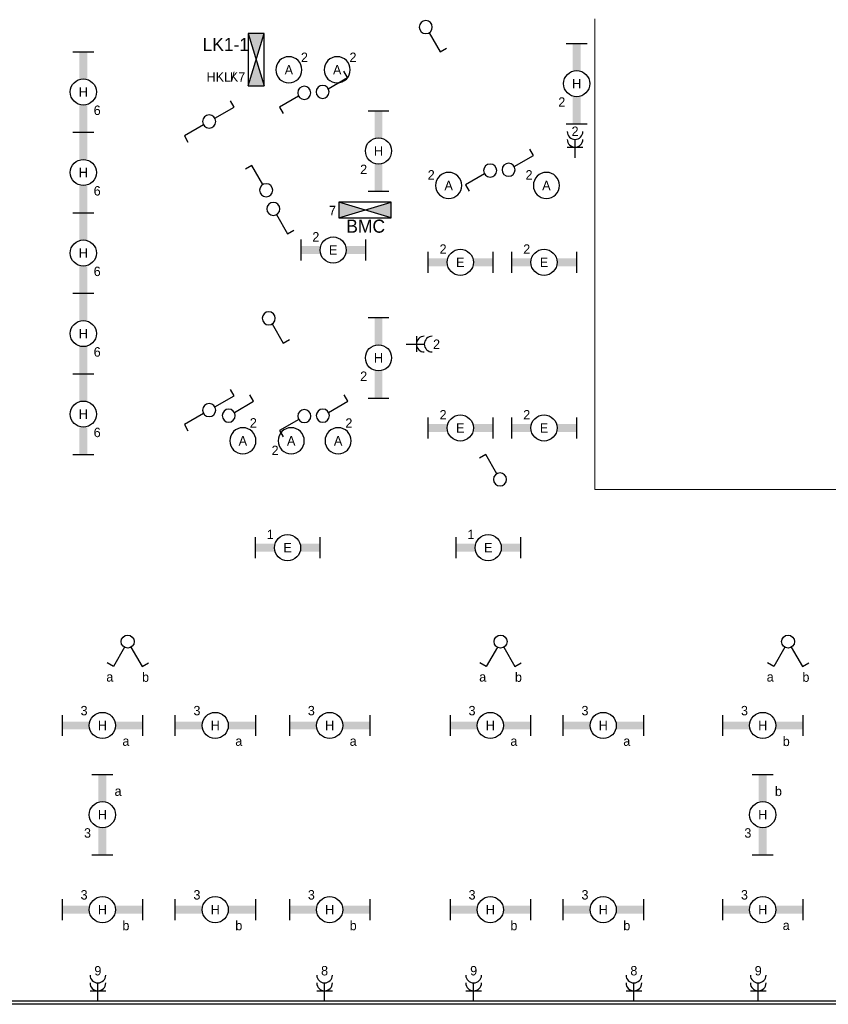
# Model space of a CAD drawing. Extents: x 1458 to 77809, y 1423 to 46558.
# Tile 4 of 9: x 21898 to 37356, y 16992 to 35818. Entities that reach past the tile are written whole.
import ezdxf
from ezdxf.enums import TextEntityAlignment as Align

# ---------------------------------------------------------------- set-up
doc = ezdxf.new("R2010")
doc.units = 0
doc.linetypes.add('E_GOOT3', pattern=[5, 4, -1])
doc.layers.get('0').update_dxf_attribs({"linetype": 'CONTINUOUS'})
for name, color, linetype in [('EL6131--_WG', 7, 'CONTINUOUS'), ('EL6212--', 3, 'CONTINUOUS'), ('EL6212--_S', 4, 'CONTINUOUS'), ('EL6222--', 3, 'CONTINUOUS'), ('EL6311--', 3, 'CONTINUOUS')]:
    doc.layers.add(name, color=color, linetype=linetype)
doc.styles.add('BURO-018', font='BUROFONT', dxfattribs={"height": 180})
doc.styles.add('BURO-025', font='BUROFONT', dxfattribs={"height": 250})

# ---------------------------------------------------------------- blocks, each defined once
blk = doc.blocks.new('111405')
at = {"color": 0, "linetype": 'Continuous'}
for p, q in [((-2.74, 7), (-3.95, 6.3)), ((-0.62, 3.33), (-2.74, 7)), ((0.62, 3.33), (2.74, 7)), ((2.74, 7), (3.95, 6.3))]:
    blk.add_line(p, q, dxfattribs=at)
blk.add_circle((0, 2.25), 1.25, dxfattribs=at)
at = {"color": 0, "linetype": 'Continuous', "style": 'BURO-018'}
for tag, p in [('E_SLET1', (-3.42, 9)), ('E_SLET2', (3.42, 9)), ('E_GKAST', (11.61, 4.38)), ('E_GROEP', (11.61, 1.38))]:
    blk.add_attdef(tag, text='', height=1.8, dxfattribs=at).set_placement(p, align=Align.MIDDLE)
at = {"color": 0, "linetype": 'Continuous', "style": 'BURO-018', "flags": 1}
blk.add_attdef('E_MATCODE', text='', height=1.8, dxfattribs=at).set_placement((0, 0), align=Align.MIDDLE)
blk = doc.blocks.new('1115B3')
at = {"color": 0, "linetype": 'Continuous'}
blk.add_circle((0, 3.5), 2.5, dxfattribs=at)
at = {"color": 0, "linetype": 'Continuous', "style": 'BURO-018'}
for tag, p in [('E_GROEP', (0, 8.5)), ('E_GKAST', (0, 8.5)), ('E_ARMCODE', (0, 3.5)), ('E_SLET', (4.5, 2.5))]:
    blk.add_attdef(tag, text='', height=1.8, dxfattribs=at).set_placement(p, align=Align.MIDDLE)
blk = doc.blocks.new('1114A1')
at = {"color": 0, "linetype": 'Continuous'}
for p, q in [((0.62, 3.33), (2.74, 7)), ((2.74, 7), (3.95, 6.3))]:
    blk.add_line(p, q, dxfattribs=at)
blk.add_circle((0, 2.25), 1.25, dxfattribs=at)
at = {"color": 0, "linetype": 'Continuous', "style": 'BURO-018'}
for tag, p in [('E_SLET1', (3.36, 9)), ('E_GKAST', (11.61, 4.38)), ('E_GROEP', (11.61, 1.38))]:
    blk.add_attdef(tag, text='', height=1.8, dxfattribs=at).set_placement(p, align=Align.MIDDLE)
at = {"color": 0, "linetype": 'Continuous', "style": 'BURO-018', "flags": 1}
blk.add_attdef('E_MATCODE', text='', height=1.8, dxfattribs=at).set_placement((0, 0), align=Align.MIDDLE)
blk = doc.blocks.new('111406')
at = {"color": 0, "linetype": 'Continuous'}
for p, q in [((0.62, 3.33), (2.74, 7)), ((2.74, 7), (3.95, 6.3)), ((-0.62, 1.17), (-2.74, -2.5)), ((-2.74, -2.5), (-3.95, -1.8))]:
    blk.add_line(p, q, dxfattribs=at)
blk.add_circle((0, 2.25), 1.25, dxfattribs=at)
at = {"color": 0, "linetype": 'Continuous', "style": 'BURO-018'}
for tag, p in [('E_SLET1', (3.42, 9)), ('E_GKAST', (11.61, 4.38)), ('E_GROEP', (11.61, 1.38))]:
    blk.add_attdef(tag, text='', height=1.8, dxfattribs=at).set_placement(p, align=Align.MIDDLE)
at = {"color": 0, "linetype": 'Continuous', "style": 'BURO-018', "flags": 1}
blk.add_attdef('E_MATCODE', text='', height=1.8, dxfattribs=at).set_placement((0, 0), align=Align.MIDDLE)
blk = doc.blocks.new('111304A')
at = {"color": 0, "linetype": 'Continuous'}
for p, q in [((0, 1), (0, 4.5)), ((-1.5, 3), (1.5, 3))]:
    blk.add_line(p, q, dxfattribs=at)
for centre in [(0, 6), (0, 4.5)]:
    blk.add_arc(centre, 1.5, 180, 360, dxfattribs=at)
at = {"color": 0, "linetype": 'Continuous', "style": 'BURO-018'}
for tag in ['E_GROEP', 'E_GKAST']:
    blk.add_attdef(tag, text='', height=1.8, dxfattribs=at).set_placement((0, 8.5), align=Align.MIDDLE)
at = {"color": 0, "linetype": 'Continuous', "style": 'BURO-018', "flags": 1}
for tag, p in [('E_VERMCODE', (13, 8.5)), ('E_MATCODE', (0, 0))]:
    blk.add_attdef(tag, text='', height=1.8, dxfattribs=at).set_placement(p, align=Align.MIDDLE)
blk = doc.blocks.new('1115B61540')
at = {"color": 0}
for p, q in [((-7.7, 2), (-7.7, -2)), ((7.7, 2), (7.7, -2))]:
    blk.add_line(p, q, dxfattribs=at)
at = {"color": 0, "linetype": 'Continuous'}
blk.add_circle((0, 0), 2.5, dxfattribs=at)
at = {"color": 0}
for points in [[(-2.5, 0.75), (-7.7, 0.75), (-2.5, -0.75), (-7.7, -0.75)], [(2.5, 0.75), (7.7, 0.75), (2.5, -0.75), (7.7, -0.75)]]:
    blk.add_solid(points, dxfattribs=at)
at = {"color": 0, "linetype": 'Continuous', "style": 'BURO-018'}
for tag, p in [('E_GROEP', (0, 5)), ('E_GKAST', (0, 5)), ('E_ARMCODE', (0, 0)), ('E_SLET', (4.5, -3))]:
    blk.add_attdef(tag, text='', height=1.8, dxfattribs=at).set_placement(p, align=Align.MIDDLE)
blk = doc.blocks.new('1115B61240')
at = {"color": 0}
for p, q in [((-6.2, 2), (-6.2, -2)), ((6.2, 2), (6.2, -2))]:
    blk.add_line(p, q, dxfattribs=at)
at = {"color": 0, "linetype": 'Continuous'}
blk.add_circle((0, 0), 2.5, dxfattribs=at)
at = {"color": 0}
for points in [[(-2.5, 0.75), (-6.2, 0.75), (-2.5, -0.75), (-6.2, -0.75)], [(2.5, 0.75), (6.2, 0.75), (2.5, -0.75), (6.2, -0.75)]]:
    blk.add_solid(points, dxfattribs=at)
at = {"color": 0, "linetype": 'Continuous', "style": 'BURO-018'}
for tag, p in [('E_GROEP', (0, 5)), ('E_GKAST', (0, 5)), ('E_ARMCODE', (0, 0)), ('E_SLET', (4.5, -3))]:
    blk.add_attdef(tag, text='', height=1.8, dxfattribs=at).set_placement(p, align=Align.MIDDLE)
blk = doc.blocks.new('1116A4B')
at = {"color": 0, "linetype": 'Continuous'}
for p, q in [((-5, 4), (-5, 1)), ((5, 4), (-5, 4)), ((-5, 4), (5, 1)), ((5, 4), (-5, 1)), ((5, 1), (5, 4)), ((-5, 1), (5, 1))]:
    blk.add_line(p, q, dxfattribs=at)
for points in [[(-5, 4), (0, 2.5), (-5, 1)], [(5, 4), (0, 2.5), (5, 1)]]:
    blk.add_solid(points, dxfattribs=at)
at = {"color": 0, "linetype": 'Continuous', "style": 'BURO-018'}
for tag, p in [('E_GKAST', (0, 12)), ('E_GROEP', (0, 9)), ('E_KAST', (0, 6))]:
    blk.add_attdef(tag, text='', height=1.8, dxfattribs=at).set_placement(p, align=Align.MIDDLE)
at = {"color": 0, "linetype": 'Continuous', "style": 'BURO-018', "flags": 1}
blk.add_attdef('E_MATCODE', text='', height=1.8, dxfattribs=at).set_placement((0, 0), align=Align.MIDDLE)

msp = doc.modelspace()

# ---------------------------------------------------------------- linework, layer by layer
at = {"layer": 'EL6131--_WG', "linetype": 'E_GOOT3'}
for p, q in [((54469, 16992), (5929, 16992)), ((54409, 17052), (5989, 17052))]:
    msp.add_line(p, q, dxfattribs=at)
at = {"layer": 'EL6222--', "color": 4, "lineweight": 0}
for p, q in [((32890, 35834), (32890, 26833)), ((32890, 26833), (55306, 26833))]:
    msp.add_line(p, q, dxfattribs=at)

# ---------------------------------------------------------------- block references
at = {"layer": 'EL6212--', "color": 2, "lineweight": 0}
ref = msp.add_blockref('1116A4B', (26668, 35053), dxfattribs=dict(at, xscale=100, yscale=100, zscale=100, rotation=90))
ref.add_attrib('E_KAST', 'LK1-1', dxfattribs={"layer": '0', "color": 2, "linetype": 'Continuous', "height": 250, "style": 'BURO-025'}).set_placement((25838, 35345), align=Align.MIDDLE)
ref.add_attrib('E_GROEP', 'K7', dxfattribs={"layer": '0', "color": 2, "linetype": 'Continuous', "height": 180, "style": 'BURO-018'}).set_placement((26062, 34723), align=Align.MIDDLE)
ref = msp.add_blockref('1116A4B', (28498, 32432), dxfattribs=dict(at, xscale=100, yscale=100, zscale=100, rotation=180))
ref.add_attrib('E_KAST', 'BMC', dxfattribs={"layer": '0', "color": 2, "linetype": 'Continuous', "height": 250, "style": 'BURO-025'}).set_placement((28511, 31870), align=Align.MIDDLE)
ref.add_attrib('E_GROEP', '7', dxfattribs={"layer": '0', "color": 2, "linetype": 'Continuous', "height": 180, "style": 'BURO-018'}).set_placement((27877, 32169), align=Align.MIDDLE)
at = {"layer": 'EL6222--'}
ref = msp.add_blockref('111304A', (32515, 33079), dxfattribs=dict(at, xscale=100, yscale=100, zscale=100))
ref.add_attrib('E_GROEP', '2', dxfattribs={"layer": '0', "color": 1, "linetype": 'Continuous', "height": 180, "style": 'BURO-018'}).set_placement((32515, 33686), align=Align.MIDDLE)
ref = msp.add_blockref('111304A', (29183, 29614), dxfattribs=dict(at, xscale=100, yscale=100, zscale=100, rotation=270))
ref.add_attrib('E_GROEP', '2', dxfattribs={"layer": '0', "color": 1, "linetype": 'Continuous', "height": 180, "style": 'BURO-018'}).set_placement((29867, 29614), align=Align.MIDDLE)
ref = msp.add_blockref('111304A', (23392, 16950), dxfattribs=dict(at, xscale=100, yscale=100, zscale=100))
ref.add_attrib('E_GROEP', '9', dxfattribs={"layer": '0', "color": 1, "linetype": 'Continuous', "height": 180, "style": 'BURO-018'}).set_placement((23392, 17634), align=Align.MIDDLE)
ref = msp.add_blockref('111304A', (27726, 16950), dxfattribs=dict(at, xscale=100, yscale=100, zscale=100))
ref.add_attrib('E_GROEP', '8', dxfattribs={"layer": '0', "color": 1, "linetype": 'Continuous', "height": 180, "style": 'BURO-018'}).set_placement((27726, 17634), align=Align.MIDDLE)
ref = msp.add_blockref('111304A', (30576, 16950), dxfattribs=dict(at, xscale=100, yscale=100, zscale=100))
ref.add_attrib('E_GROEP', '9', dxfattribs={"layer": '0', "color": 1, "linetype": 'Continuous', "height": 180, "style": 'BURO-018'}).set_placement((30576, 17634), align=Align.MIDDLE)
ref = msp.add_blockref('111304A', (33639, 16950), dxfattribs=dict(at, xscale=100, yscale=100, zscale=100))
ref.add_attrib('E_GROEP', '8', dxfattribs={"layer": '0', "color": 1, "linetype": 'Continuous', "height": 180, "style": 'BURO-018'}).set_placement((33639, 17634), align=Align.MIDDLE)
ref = msp.add_blockref('111304A', (36016, 16950), dxfattribs=dict(at, xscale=100, yscale=100, zscale=100))
ref.add_attrib('E_GROEP', '9', dxfattribs={"layer": '0', "color": 1, "linetype": 'Continuous', "height": 180, "style": 'BURO-018'}).set_placement((36016, 17634), align=Align.MIDDLE)
at = {"layer": 'EL6311--', "xscale": -100, "yscale": 100, "zscale": 100}
for name, p, rotation in [('1114A1', (29661, 35901), 180), ('1114A1', (27464, 34437), 270), ('1114A1', (27562, 34420), 90), ('111406', (25745, 33871), 90), ('1114A1', (31019, 32949), 270), ('1114A1', (31117, 32932), 90), ('1114A1', (26746, 32425), 180), ('1114A1', (26659, 30333), 180), ('111406', (25745, 28353), 90), ('1114A1', (25668, 28247), 270), ('1114A1', (27468, 28247), 270), ('1114A1', (27564, 28238), 90)]:
    msp.add_blockref(name, p, dxfattribs=dict(at, rotation=rotation))
at = {"layer": 'EL6311--'}
ref = msp.add_blockref('1115B61540', (23114, 34436), dxfattribs=dict(at, xscale=100, yscale=100, zscale=100, rotation=90))
ref.add_attrib('E_ARMCODE', 'H', dxfattribs={"layer": '0', "color": 1, "linetype": 'Continuous', "height": 180, "style": 'BURO-018'}).set_placement((23114, 34436), align=Align.MIDDLE)
ref.add_attrib('E_GROEP', '6', dxfattribs={"layer": '0', "color": 1, "linetype": 'Continuous', "height": 180, "style": 'BURO-018'}).set_placement((23379, 34086), align=Align.MIDDLE)
ref = msp.add_blockref('1115B3', (27043, 34510), dxfattribs=dict(at, xscale=-100, yscale=100, zscale=100))
ref.add_attrib('E_ARMCODE', 'A', dxfattribs={"layer": '0', "color": 1, "linetype": 'Continuous', "height": 180, "style": 'BURO-018'}).set_placement((27043, 34860), align=Align.MIDDLE)
ref.add_attrib('E_GROEP', '2', dxfattribs={"layer": '0', "color": 1, "linetype": 'Continuous', "height": 180, "style": 'BURO-018'}).set_placement((27341, 35100), align=Align.MIDDLE)
ref = msp.add_blockref('1115B3', (27967, 34510), dxfattribs=dict(at, xscale=-100, yscale=100, zscale=100))
ref.add_attrib('E_ARMCODE', 'A', dxfattribs={"layer": '0', "color": 1, "linetype": 'Continuous', "height": 180, "style": 'BURO-018'}).set_placement((27967, 34860), align=Align.MIDDLE)
ref.add_attrib('E_GROEP', '2', dxfattribs={"layer": '0', "color": 1, "linetype": 'Continuous', "height": 180, "style": 'BURO-018'}).set_placement((28269, 35100), align=Align.MIDDLE)
ref = msp.add_blockref('1115B61540', (32545, 34595), dxfattribs=dict(at, xscale=100, yscale=100, zscale=100, rotation=90))
ref.add_attrib('E_ARMCODE', 'H', dxfattribs={"layer": '0', "color": 1, "linetype": 'Continuous', "height": 180, "style": 'BURO-018'}).set_placement((32545, 34595), align=Align.MIDDLE)
ref.add_attrib('E_GROEP', '2', dxfattribs={"layer": '0', "color": 1, "linetype": 'Continuous', "height": 180, "style": 'BURO-018'}).set_placement((32261, 34245), align=Align.MIDDLE)
ref = msp.add_blockref('1115B61540', (28757, 33308), dxfattribs=dict(at, xscale=100, yscale=100, zscale=100, rotation=90))
ref.add_attrib('E_ARMCODE', 'H', dxfattribs={"layer": '0', "color": 1, "linetype": 'Continuous', "height": 180, "style": 'BURO-018'}).set_placement((28757, 33308), align=Align.MIDDLE)
ref.add_attrib('E_GROEP', '2', dxfattribs={"layer": '0', "color": 1, "linetype": 'Continuous', "height": 180, "style": 'BURO-018'}).set_placement((28473, 32958), align=Align.MIDDLE)
ref = msp.add_blockref('1115B61540', (23114, 32896), dxfattribs=dict(at, xscale=100, yscale=100, zscale=100, rotation=90))
ref.add_attrib('E_ARMCODE', 'H', dxfattribs={"layer": '0', "color": 1, "linetype": 'Continuous', "height": 180, "style": 'BURO-018'}).set_placement((23114, 32896), align=Align.MIDDLE)
ref.add_attrib('E_GROEP', '6', dxfattribs={"layer": '0', "color": 1, "linetype": 'Continuous', "height": 180, "style": 'BURO-018'}).set_placement((23379, 32546), align=Align.MIDDLE)
at = {"layer": 'EL6311--', "xscale": -100, "yscale": 100, "zscale": 100}
for p in [(26609, 32331), (31080, 26803)]:
    msp.add_blockref('1114A1', p, dxfattribs=at)
at = {"layer": 'EL6311--'}
ref = msp.add_blockref('1115B3', (30098, 32298), dxfattribs=dict(at, xscale=-100, yscale=100, zscale=100))
ref.add_attrib('E_ARMCODE', 'A', dxfattribs={"layer": '0', "color": 1, "linetype": 'Continuous', "height": 180, "style": 'BURO-018'}).set_placement((30098, 32648), align=Align.MIDDLE)
ref.add_attrib('E_GROEP', '2', dxfattribs={"layer": '0', "color": 1, "linetype": 'Continuous', "height": 180, "style": 'BURO-018'}).set_placement((29765, 32852), align=Align.MIDDLE)
ref = msp.add_blockref('1115B3', (31967, 32298), dxfattribs=dict(at, xscale=-100, yscale=100, zscale=100))
ref.add_attrib('E_ARMCODE', 'A', dxfattribs={"layer": '0', "color": 1, "linetype": 'Continuous', "height": 180, "style": 'BURO-018'}).set_placement((31967, 32648), align=Align.MIDDLE)
ref.add_attrib('E_GROEP', '2', dxfattribs={"layer": '0', "color": 1, "linetype": 'Continuous', "height": 180, "style": 'BURO-018'}).set_placement((31635, 32852), align=Align.MIDDLE)
ref = msp.add_blockref('1115B61540', (23114, 31356), dxfattribs=dict(at, xscale=100, yscale=100, zscale=100, rotation=90))
ref.add_attrib('E_ARMCODE', 'H', dxfattribs={"layer": '0', "color": 1, "linetype": 'Continuous', "height": 180, "style": 'BURO-018'}).set_placement((23114, 31356), align=Align.MIDDLE)
ref.add_attrib('E_GROEP', '6', dxfattribs={"layer": '0', "color": 1, "linetype": 'Continuous', "height": 180, "style": 'BURO-018'}).set_placement((23379, 31006), align=Align.MIDDLE)
ref = msp.add_blockref('1115B61240', (27890, 31413), dxfattribs=dict(at, xscale=100, yscale=100, zscale=100))
ref.add_attrib('E_ARMCODE', 'E', dxfattribs={"layer": '0', "color": 1, "linetype": 'Continuous', "height": 180, "style": 'BURO-018'}).set_placement((27890, 31413), align=Align.MIDDLE)
ref.add_attrib('E_GROEP', '2', dxfattribs={"layer": '0', "color": 1, "linetype": 'Continuous', "height": 180, "style": 'BURO-018'}).set_placement((27559, 31667), align=Align.MIDDLE)
ref = msp.add_blockref('1115B61240', (30321, 31179), dxfattribs=dict(at, xscale=100, yscale=100, zscale=100))
ref.add_attrib('E_ARMCODE', 'E', dxfattribs={"layer": '0', "color": 1, "linetype": 'Continuous', "height": 180, "style": 'BURO-018'}).set_placement((30321, 31179), align=Align.MIDDLE)
ref.add_attrib('E_GROEP', '2', dxfattribs={"layer": '0', "color": 1, "linetype": 'Continuous', "height": 180, "style": 'BURO-018'}).set_placement((29991, 31433), align=Align.MIDDLE)
ref = msp.add_blockref('1115B61240', (31921, 31179), dxfattribs=dict(at, xscale=100, yscale=100, zscale=100))
ref.add_attrib('E_ARMCODE', 'E', dxfattribs={"layer": '0', "color": 1, "linetype": 'Continuous', "height": 180, "style": 'BURO-018'}).set_placement((31921, 31179), align=Align.MIDDLE)
ref.add_attrib('E_GROEP', '2', dxfattribs={"layer": '0', "color": 1, "linetype": 'Continuous', "height": 180, "style": 'BURO-018'}).set_placement((31590, 31433), align=Align.MIDDLE)
ref = msp.add_blockref('1115B61540', (23114, 29816), dxfattribs=dict(at, xscale=100, yscale=100, zscale=100, rotation=90))
ref.add_attrib('E_ARMCODE', 'H', dxfattribs={"layer": '0', "color": 1, "linetype": 'Continuous', "height": 180, "style": 'BURO-018'}).set_placement((23114, 29816), align=Align.MIDDLE)
ref.add_attrib('E_GROEP', '6', dxfattribs={"layer": '0', "color": 1, "linetype": 'Continuous', "height": 180, "style": 'BURO-018'}).set_placement((23379, 29466), align=Align.MIDDLE)
ref = msp.add_blockref('1115B61540', (28757, 29352), dxfattribs=dict(at, xscale=100, yscale=100, zscale=100, rotation=90))
ref.add_attrib('E_ARMCODE', 'H', dxfattribs={"layer": '0', "color": 1, "linetype": 'Continuous', "height": 180, "style": 'BURO-018'}).set_placement((28757, 29352), align=Align.MIDDLE)
ref.add_attrib('E_GROEP', '2', dxfattribs={"layer": '0', "color": 1, "linetype": 'Continuous', "height": 180, "style": 'BURO-018'}).set_placement((28473, 29002), align=Align.MIDDLE)
ref = msp.add_blockref('1115B61540', (23114, 28276), dxfattribs=dict(at, xscale=100, yscale=100, zscale=100, rotation=90))
ref.add_attrib('E_ARMCODE', 'H', dxfattribs={"layer": '0', "color": 1, "linetype": 'Continuous', "height": 180, "style": 'BURO-018'}).set_placement((23114, 28276), align=Align.MIDDLE)
ref.add_attrib('E_GROEP', '6', dxfattribs={"layer": '0', "color": 1, "linetype": 'Continuous', "height": 180, "style": 'BURO-018'}).set_placement((23379, 27926), align=Align.MIDDLE)
ref = msp.add_blockref('1115B61240', (30321, 28012), dxfattribs=dict(at, xscale=100, yscale=100, zscale=100))
ref.add_attrib('E_ARMCODE', 'E', dxfattribs={"layer": '0', "color": 1, "linetype": 'Continuous', "height": 180, "style": 'BURO-018'}).set_placement((30321, 28012), align=Align.MIDDLE)
ref.add_attrib('E_GROEP', '2', dxfattribs={"layer": '0', "color": 1, "linetype": 'Continuous', "height": 180, "style": 'BURO-018'}).set_placement((29991, 28265), align=Align.MIDDLE)
ref = msp.add_blockref('1115B61240', (31921, 28012), dxfattribs=dict(at, xscale=100, yscale=100, zscale=100))
ref.add_attrib('E_ARMCODE', 'E', dxfattribs={"layer": '0', "color": 1, "linetype": 'Continuous', "height": 180, "style": 'BURO-018'}).set_placement((31921, 28012), align=Align.MIDDLE)
ref.add_attrib('E_GROEP', '2', dxfattribs={"layer": '0', "color": 1, "linetype": 'Continuous', "height": 180, "style": 'BURO-018'}).set_placement((31590, 28265), align=Align.MIDDLE)
ref = msp.add_blockref('1115B3', (26164, 27416), dxfattribs=dict(at, xscale=-100, yscale=100, zscale=100))
ref.add_attrib('E_ARMCODE', 'A', dxfattribs={"layer": '0', "color": 1, "linetype": 'Continuous', "height": 180, "style": 'BURO-018'}).set_placement((26164, 27766), align=Align.MIDDLE)
ref.add_attrib('E_GROEP', '2', dxfattribs={"layer": '0', "color": 1, "linetype": 'Continuous', "height": 180, "style": 'BURO-018'}).set_placement((26364, 28110), align=Align.MIDDLE)
ref = msp.add_blockref('1115B3', (27985, 27416), dxfattribs=dict(at, xscale=-100, yscale=100, zscale=100))
ref.add_attrib('E_ARMCODE', 'A', dxfattribs={"layer": '0', "color": 1, "linetype": 'Continuous', "height": 180, "style": 'BURO-018'}).set_placement((27985, 27766), align=Align.MIDDLE)
ref.add_attrib('E_GROEP', '2', dxfattribs={"layer": '0', "color": 1, "linetype": 'Continuous', "height": 180, "style": 'BURO-018'}).set_placement((28191, 28107), align=Align.MIDDLE)
ref = msp.add_blockref('1115B3', (27088, 27416), dxfattribs=dict(at, xscale=-100, yscale=100, zscale=100))
ref.add_attrib('E_ARMCODE', 'A', dxfattribs={"layer": '0', "color": 1, "linetype": 'Continuous', "height": 180, "style": 'BURO-018'}).set_placement((27088, 27766), align=Align.MIDDLE)
ref.add_attrib('E_GROEP', '2', dxfattribs={"layer": '0', "color": 1, "linetype": 'Continuous', "height": 180, "style": 'BURO-018'}).set_placement((26780, 27584), align=Align.MIDDLE)
ref = msp.add_blockref('1115B61240', (27018, 25722), dxfattribs=dict(at, xscale=100, yscale=100, zscale=100))
ref.add_attrib('E_ARMCODE', 'E', dxfattribs={"layer": '0', "color": 1, "linetype": 'Continuous', "height": 180, "style": 'BURO-018'}).set_placement((27018, 25722), align=Align.MIDDLE)
ref.add_attrib('E_GROEP', '1', dxfattribs={"layer": '0', "color": 1, "linetype": 'Continuous', "height": 180, "style": 'BURO-018'}).set_placement((26688, 25976), align=Align.MIDDLE)
ref = msp.add_blockref('1115B61240', (30854, 25722), dxfattribs=dict(at, xscale=100, yscale=100, zscale=100))
ref.add_attrib('E_ARMCODE', 'E', dxfattribs={"layer": '0', "color": 1, "linetype": 'Continuous', "height": 180, "style": 'BURO-018'}).set_placement((30854, 25722), align=Align.MIDDLE)
ref.add_attrib('E_GROEP', '1', dxfattribs={"layer": '0', "color": 1, "linetype": 'Continuous', "height": 180, "style": 'BURO-018'}).set_placement((30524, 25976), align=Align.MIDDLE)
ref = msp.add_blockref('111405', (23962, 24151), dxfattribs=dict(at, xscale=100, yscale=100, zscale=100, rotation=180))
ref.add_attrib('E_SLET1', 'b', dxfattribs={"layer": '0', "color": 1, "linetype": 'Continuous', "height": 180, "style": 'BURO-018'}).set_placement((24303, 23251), align=Align.MIDDLE)
ref.add_attrib('E_SLET2', 'a', dxfattribs={"layer": '0', "color": 1, "linetype": 'Continuous', "height": 180, "style": 'BURO-018'}).set_placement((23620, 23251), align=Align.MIDDLE)
ref = msp.add_blockref('111405', (31091, 24151), dxfattribs=dict(at, xscale=100, yscale=100, zscale=100, rotation=180))
ref.add_attrib('E_SLET1', 'b', dxfattribs={"layer": '0', "color": 1, "linetype": 'Continuous', "height": 180, "style": 'BURO-018'}).set_placement((31432, 23251), align=Align.MIDDLE)
ref.add_attrib('E_SLET2', 'a', dxfattribs={"layer": '0', "color": 1, "linetype": 'Continuous', "height": 180, "style": 'BURO-018'}).set_placement((30749, 23251), align=Align.MIDDLE)
ref = msp.add_blockref('111405', (36586, 24151), dxfattribs=dict(at, xscale=100, yscale=100, zscale=100, rotation=180))
ref.add_attrib('E_SLET1', 'b', dxfattribs={"layer": '0', "color": 1, "linetype": 'Continuous', "height": 180, "style": 'BURO-018'}).set_placement((36928, 23251), align=Align.MIDDLE)
ref.add_attrib('E_SLET2', 'a', dxfattribs={"layer": '0', "color": 1, "linetype": 'Continuous', "height": 180, "style": 'BURO-018'}).set_placement((36245, 23251), align=Align.MIDDLE)
ref = msp.add_blockref('1115B61540', (23478, 22323), dxfattribs=dict(at, xscale=100, yscale=100, zscale=100))
ref.add_attrib('E_ARMCODE', 'H', dxfattribs={"layer": '0', "color": 1, "linetype": 'Continuous', "height": 180, "style": 'BURO-018'}).set_placement((23478, 22323), align=Align.MIDDLE)
ref.add_attrib('E_SLET', 'a', dxfattribs={"layer": '0', "color": 1, "linetype": 'Continuous', "height": 180, "style": 'BURO-018'}).set_placement((23928, 22023), align=Align.MIDDLE)
ref.add_attrib('E_GROEP', '3', dxfattribs={"layer": '0', "color": 1, "linetype": 'Continuous', "height": 180, "style": 'BURO-018'}).set_placement((23128, 22607), align=Align.MIDDLE)
ref = msp.add_blockref('1115B61540', (25636, 22323), dxfattribs=dict(at, xscale=100, yscale=100, zscale=100))
ref.add_attrib('E_ARMCODE', 'H', dxfattribs={"layer": '0', "color": 1, "linetype": 'Continuous', "height": 180, "style": 'BURO-018'}).set_placement((25636, 22323), align=Align.MIDDLE)
ref.add_attrib('E_SLET', 'a', dxfattribs={"layer": '0', "color": 1, "linetype": 'Continuous', "height": 180, "style": 'BURO-018'}).set_placement((26086, 22023), align=Align.MIDDLE)
ref.add_attrib('E_GROEP', '3', dxfattribs={"layer": '0', "color": 1, "linetype": 'Continuous', "height": 180, "style": 'BURO-018'}).set_placement((25286, 22607), align=Align.MIDDLE)
ref = msp.add_blockref('1115B61540', (27823, 22323), dxfattribs=dict(at, xscale=100, yscale=100, zscale=100))
ref.add_attrib('E_ARMCODE', 'H', dxfattribs={"layer": '0', "color": 1, "linetype": 'Continuous', "height": 180, "style": 'BURO-018'}).set_placement((27823, 22323), align=Align.MIDDLE)
ref.add_attrib('E_SLET', 'a', dxfattribs={"layer": '0', "color": 1, "linetype": 'Continuous', "height": 180, "style": 'BURO-018'}).set_placement((28273, 22023), align=Align.MIDDLE)
ref.add_attrib('E_GROEP', '3', dxfattribs={"layer": '0', "color": 1, "linetype": 'Continuous', "height": 180, "style": 'BURO-018'}).set_placement((27473, 22607), align=Align.MIDDLE)
ref = msp.add_blockref('1115B61540', (30895, 22323), dxfattribs=dict(at, xscale=100, yscale=100, zscale=100))
ref.add_attrib('E_ARMCODE', 'H', dxfattribs={"layer": '0', "color": 1, "linetype": 'Continuous', "height": 180, "style": 'BURO-018'}).set_placement((30895, 22323), align=Align.MIDDLE)
ref.add_attrib('E_SLET', 'a', dxfattribs={"layer": '0', "color": 1, "linetype": 'Continuous', "height": 180, "style": 'BURO-018'}).set_placement((31345, 22023), align=Align.MIDDLE)
ref.add_attrib('E_GROEP', '3', dxfattribs={"layer": '0', "color": 1, "linetype": 'Continuous', "height": 180, "style": 'BURO-018'}).set_placement((30545, 22607), align=Align.MIDDLE)
ref = msp.add_blockref('1115B61540', (33053, 22323), dxfattribs=dict(at, xscale=100, yscale=100, zscale=100))
ref.add_attrib('E_ARMCODE', 'H', dxfattribs={"layer": '0', "color": 1, "linetype": 'Continuous', "height": 180, "style": 'BURO-018'}).set_placement((33053, 22323), align=Align.MIDDLE)
ref.add_attrib('E_SLET', 'a', dxfattribs={"layer": '0', "color": 1, "linetype": 'Continuous', "height": 180, "style": 'BURO-018'}).set_placement((33503, 22023), align=Align.MIDDLE)
ref.add_attrib('E_GROEP', '3', dxfattribs={"layer": '0', "color": 1, "linetype": 'Continuous', "height": 180, "style": 'BURO-018'}).set_placement((32704, 22607), align=Align.MIDDLE)
ref = msp.add_blockref('1115B61540', (36102, 22323), dxfattribs=dict(at, xscale=100, yscale=100, zscale=100))
ref.add_attrib('E_ARMCODE', 'H', dxfattribs={"layer": '0', "color": 1, "linetype": 'Continuous', "height": 180, "style": 'BURO-018'}).set_placement((36102, 22323), align=Align.MIDDLE)
ref.add_attrib('E_SLET', 'b', dxfattribs={"layer": '0', "color": 1, "linetype": 'Continuous', "height": 180, "style": 'BURO-018'}).set_placement((36552, 22023), align=Align.MIDDLE)
ref.add_attrib('E_GROEP', '3', dxfattribs={"layer": '0', "color": 1, "linetype": 'Continuous', "height": 180, "style": 'BURO-018'}).set_placement((35753, 22607), align=Align.MIDDLE)
ref = msp.add_blockref('1115B61540', (23478, 20617), dxfattribs=dict(at, xscale=100, yscale=100, zscale=100, rotation=90))
ref.add_attrib('E_ARMCODE', 'H', dxfattribs={"layer": '0', "color": 1, "linetype": 'Continuous', "height": 180, "style": 'BURO-018'}).set_placement((23478, 20617), align=Align.MIDDLE)
ref.add_attrib('E_SLET', 'a', dxfattribs={"layer": '0', "color": 1, "linetype": 'Continuous', "height": 180, "style": 'BURO-018'}).set_placement((23778, 21067), align=Align.MIDDLE)
ref.add_attrib('E_GROEP', '3', dxfattribs={"layer": '0', "color": 1, "linetype": 'Continuous', "height": 180, "style": 'BURO-018'}).set_placement((23194, 20268), align=Align.MIDDLE)
ref = msp.add_blockref('1115B61540', (36102, 20617), dxfattribs=dict(at, xscale=100, yscale=100, zscale=100, rotation=90))
ref.add_attrib('E_ARMCODE', 'H', dxfattribs={"layer": '0', "color": 1, "linetype": 'Continuous', "height": 180, "style": 'BURO-018'}).set_placement((36102, 20617), align=Align.MIDDLE)
ref.add_attrib('E_SLET', 'b', dxfattribs={"layer": '0', "color": 1, "linetype": 'Continuous', "height": 180, "style": 'BURO-018'}).set_placement((36402, 21067), align=Align.MIDDLE)
ref.add_attrib('E_GROEP', '3', dxfattribs={"layer": '0', "color": 1, "linetype": 'Continuous', "height": 180, "style": 'BURO-018'}).set_placement((35818, 20268), align=Align.MIDDLE)
ref = msp.add_blockref('1115B61540', (23478, 18801), dxfattribs=dict(at, xscale=100, yscale=100, zscale=100))
ref.add_attrib('E_ARMCODE', 'H', dxfattribs={"layer": '0', "color": 1, "linetype": 'Continuous', "height": 180, "style": 'BURO-018'}).set_placement((23478, 18801), align=Align.MIDDLE)
ref.add_attrib('E_SLET', 'b', dxfattribs={"layer": '0', "color": 1, "linetype": 'Continuous', "height": 180, "style": 'BURO-018'}).set_placement((23928, 18501), align=Align.MIDDLE)
ref.add_attrib('E_GROEP', '3', dxfattribs={"layer": '0', "color": 1, "linetype": 'Continuous', "height": 180, "style": 'BURO-018'}).set_placement((23128, 19085), align=Align.MIDDLE)
ref = msp.add_blockref('1115B61540', (25636, 18801), dxfattribs=dict(at, xscale=100, yscale=100, zscale=100))
ref.add_attrib('E_ARMCODE', 'H', dxfattribs={"layer": '0', "color": 1, "linetype": 'Continuous', "height": 180, "style": 'BURO-018'}).set_placement((25636, 18801), align=Align.MIDDLE)
ref.add_attrib('E_SLET', 'b', dxfattribs={"layer": '0', "color": 1, "linetype": 'Continuous', "height": 180, "style": 'BURO-018'}).set_placement((26086, 18501), align=Align.MIDDLE)
ref.add_attrib('E_GROEP', '3', dxfattribs={"layer": '0', "color": 1, "linetype": 'Continuous', "height": 180, "style": 'BURO-018'}).set_placement((25286, 19085), align=Align.MIDDLE)
ref = msp.add_blockref('1115B61540', (27823, 18801), dxfattribs=dict(at, xscale=100, yscale=100, zscale=100))
ref.add_attrib('E_ARMCODE', 'H', dxfattribs={"layer": '0', "color": 1, "linetype": 'Continuous', "height": 180, "style": 'BURO-018'}).set_placement((27823, 18801), align=Align.MIDDLE)
ref.add_attrib('E_SLET', 'b', dxfattribs={"layer": '0', "color": 1, "linetype": 'Continuous', "height": 180, "style": 'BURO-018'}).set_placement((28273, 18501), align=Align.MIDDLE)
ref.add_attrib('E_GROEP', '3', dxfattribs={"layer": '0', "color": 1, "linetype": 'Continuous', "height": 180, "style": 'BURO-018'}).set_placement((27473, 19085), align=Align.MIDDLE)
ref = msp.add_blockref('1115B61540', (30895, 18801), dxfattribs=dict(at, xscale=100, yscale=100, zscale=100))
ref.add_attrib('E_ARMCODE', 'H', dxfattribs={"layer": '0', "color": 1, "linetype": 'Continuous', "height": 180, "style": 'BURO-018'}).set_placement((30895, 18801), align=Align.MIDDLE)
ref.add_attrib('E_SLET', 'b', dxfattribs={"layer": '0', "color": 1, "linetype": 'Continuous', "height": 180, "style": 'BURO-018'}).set_placement((31345, 18501), align=Align.MIDDLE)
ref.add_attrib('E_GROEP', '3', dxfattribs={"layer": '0', "color": 1, "linetype": 'Continuous', "height": 180, "style": 'BURO-018'}).set_placement((30545, 19085), align=Align.MIDDLE)
ref = msp.add_blockref('1115B61540', (33053, 18801), dxfattribs=dict(at, xscale=100, yscale=100, zscale=100))
ref.add_attrib('E_ARMCODE', 'H', dxfattribs={"layer": '0', "color": 1, "linetype": 'Continuous', "height": 180, "style": 'BURO-018'}).set_placement((33053, 18801), align=Align.MIDDLE)
ref.add_attrib('E_SLET', 'b', dxfattribs={"layer": '0', "color": 1, "linetype": 'Continuous', "height": 180, "style": 'BURO-018'}).set_placement((33503, 18501), align=Align.MIDDLE)
ref.add_attrib('E_GROEP', '3', dxfattribs={"layer": '0', "color": 1, "linetype": 'Continuous', "height": 180, "style": 'BURO-018'}).set_placement((32704, 19085), align=Align.MIDDLE)
ref = msp.add_blockref('1115B61540', (36102, 18801), dxfattribs=dict(at, xscale=100, yscale=100, zscale=100))
ref.add_attrib('E_ARMCODE', 'H', dxfattribs={"layer": '0', "color": 1, "linetype": 'Continuous', "height": 180, "style": 'BURO-018'}).set_placement((36102, 18801), align=Align.MIDDLE)
ref.add_attrib('E_SLET', 'a', dxfattribs={"layer": '0', "color": 1, "linetype": 'Continuous', "height": 180, "style": 'BURO-018'}).set_placement((36552, 18501), align=Align.MIDDLE)
ref.add_attrib('E_GROEP', '3', dxfattribs={"layer": '0', "color": 1, "linetype": 'Continuous', "height": 180, "style": 'BURO-018'}).set_placement((35753, 19085), align=Align.MIDDLE)

# ---------------------------------------------------------------- texts
at = {"layer": 'EL6212--_S', "lineweight": 0, "style": 'BURO-018'}
msp.add_text('HKL/', height=180, dxfattribs=at).set_placement((25470, 34633))

doc.saveas('drawing.dxf')
